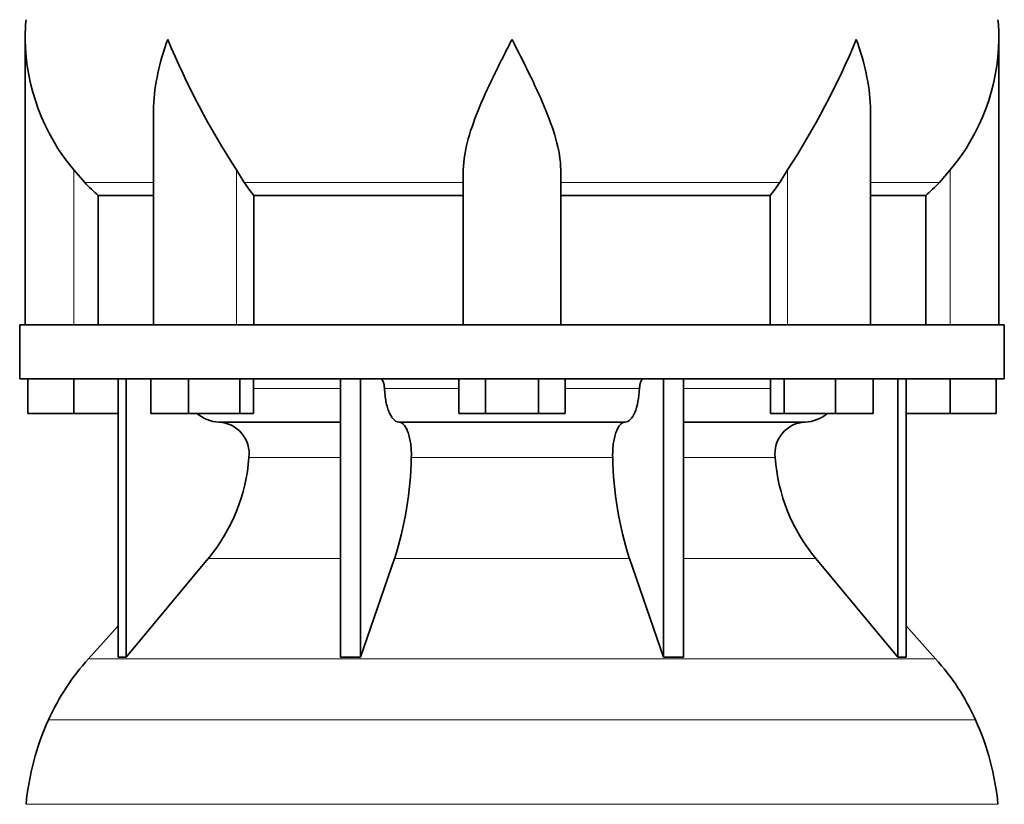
# Model space of a CAD drawing. Header units: millimetres. Extents: x 160 to 756, y -850 to 1272.
# Tile 12 of 15: x 503 to 685, y 376 to 521. Entities that reach past the tile are written whole.
import ezdxf

# ---------------------------------------------------------------- set-up
doc = ezdxf.new("R2010")
doc.units = ezdxf.units.MM
doc.layers.add('VSI134_DIFFUSORE', color=7, linetype='Continuous')

# ---------------------------------------------------------------- blocks, each defined once
blk = doc.blocks.new('SE3')
at = {"layer": 'VSI134_DIFFUSORE', "color": 7, "linetype": 'Continuous', "lineweight": 35}
for p, q in [((504.06, 517.42), (504.06, 464.68)), ((684.06, 464.68), (684.06, 517.42)), ((527.78, 504.04), (527.78, 464.68)), ((660.33, 464.68), (660.33, 504.04)), ((515.07, 490.98), (513.06, 493.28)), ((544.57, 490.98), (543.15, 493.28)), ((585.06, 464.68), (585.06, 493.28)), ((603.06, 464.68), (603.06, 493.28)), ((644.97, 493.28), (643.55, 490.98)), ((675.06, 493.28), (673.05, 490.98)), ((517.59, 488.54), (527.78, 488.54)), ((517.59, 464.68), (517.59, 488.54)), ((546.35, 488.54), (585.06, 488.54)), ((546.35, 464.68), (546.35, 488.54)), ((603.06, 488.54), (641.77, 488.54)), ((641.77, 488.54), (641.77, 464.68)), ((660.33, 488.54), (670.53, 488.54)), ((670.53, 488.54), (670.53, 464.68)), ((685.06, 464.68), (503.06, 464.68)), ((503.06, 464.68), (503.06, 454.68)), ((685.06, 454.68), (685.06, 464.68)), ((503.06, 454.68), (685.06, 454.68)), ((504.56, 448.28), (504.56, 454.68)), ((504.56, 448.28), (504.56, 454.68)), ((513.06, 448.28), (513.06, 454.68)), ((521.23, 454.68), (521.23, 403.23)), ((522.76, 454.68), (522.76, 403.23)), ((527.3, 448.28), (527.3, 454.68)), ((534.24, 448.28), (534.24, 454.68)), ((543.72, 448.28), (543.72, 454.68)), ((546.26, 448.28), (546.26, 454.68)), ((562.36, 454.68), (562.36, 403.23)), ((566.06, 454.68), (566.06, 403.23)), ((584.24, 448.28), (584.24, 454.68)), ((589.15, 448.28), (589.15, 454.68)), ((598.97, 448.28), (598.97, 454.68)), ((603.87, 448.28), (603.87, 454.68)), ((622.06, 454.68), (622.06, 403.23)), ((625.75, 454.68), (625.75, 403.23)), ((641.85, 448.28), (641.85, 454.68)), ((644.39, 448.28), (644.39, 454.68)), ((653.87, 448.28), (653.87, 454.68)), ((660.81, 448.28), (660.81, 454.68)), ((665.36, 454.68), (665.36, 403.23)), ((666.89, 454.68), (666.89, 403.23)), ((675.06, 448.28), (675.06, 454.68)), ((683.56, 448.28), (683.56, 454.68)), ((513.06, 448.28), (504.56, 448.28)), ((521.23, 448.28), (513.06, 448.28)), ((534.24, 448.28), (527.3, 448.28)), ((543.72, 448.28), (534.24, 448.28)), ((546.26, 448.28), (543.72, 448.28)), ((589.15, 448.28), (584.24, 448.28)), ((598.97, 448.28), (589.15, 448.28)), ((603.87, 448.28), (598.97, 448.28)), ((644.39, 448.28), (641.85, 448.28)), ((653.87, 448.28), (644.39, 448.28)), ((660.81, 448.28), (653.87, 448.28)), ((675.06, 448.28), (666.89, 448.28)), ((683.56, 448.28), (675.06, 448.28)), ((539.88, 446.68), (562.36, 446.68)), ((573.15, 446.68), (614.97, 446.68)), ((625.75, 446.68), (648.23, 446.68)), ((522.76, 403.23), (537.92, 421.44)), ((566.06, 403.23), (572.33, 421.44)), ((615.78, 421.44), (622.06, 403.23)), ((650.2, 421.44), (665.36, 403.23)), ((521.23, 409), (515.76, 402.93)), ((672.36, 402.93), (666.89, 409)), ((521.23, 403.23), (522.76, 403.23)), ((562.36, 403.23), (566.06, 403.23)), ((622.06, 403.23), (625.75, 403.23)), ((665.36, 403.23), (666.89, 403.23))]:
    blk.add_line(p, q, dxfattribs=at)
at = {"layer": 'VSI134_DIFFUSORE', "color": 4, "linetype": 'Continuous', "lineweight": 9}
for p, q in [((513.06, 464.68), (513.06, 493.28)), ((543.15, 464.68), (543.15, 493.28)), ((644.97, 464.68), (644.97, 493.28)), ((675.06, 464.68), (675.06, 493.28)), ((527.78, 490.98), (515.07, 490.98)), ((585.06, 490.98), (544.57, 490.98)), ((603.06, 490.98), (643.55, 490.98)), ((660.33, 490.98), (673.05, 490.98)), ((546.26, 452.91), (562.36, 452.91)), ((570.49, 452.91), (584.24, 452.91)), ((603.87, 452.91), (617.63, 452.91)), ((625.75, 452.91), (641.85, 452.91)), ((562.36, 440.14), (545.43, 440.14)), ((612.67, 440.14), (575.45, 440.14)), ((642.69, 440.14), (625.75, 440.14)), ((537.92, 421.44), (562.36, 421.44)), ((572.33, 421.44), (615.78, 421.44)), ((625.75, 421.44), (650.2, 421.44)), ((515.76, 402.93), (672.36, 402.93)), ((679.73, 391.67), (508.39, 391.67)), ((504.23, 376.04), (683.89, 376.04))]:
    blk.add_line(p, q, dxfattribs=at)
at = {"layer": 'VSI134_DIFFUSORE', "color": 7, "linetype": 'Continuous', "lineweight": 35}
for centre, radius, start, end in [((542.56, 517.41), 38.5, 174.5826, 180.0014), ((645.56, 517.41), 38.5, 359.9671, 5.4174), ((542.75, 518.09), 38.7, 181.0158, 219.8906), ((668.74, 574.94), 149.81, 202.5842, 213.0334), ((519.38, 574.94), 149.81, 326.9666, 337.4158), ((645.37, 518.09), 38.7, 320.1094, 358.9842), ((577.68, 513.2), 39.88, 213.8582, 218.2062), ((610.43, 513.2), 39.88, 321.7938, 326.1418), ((540.12, 453.36), 6.68, 229.5852, 268.0094), ((648, 453.36), 6.68, 271.9979, 310.3729), ((539.6, 440.82), 5.87, 353.3223, 87.2173), ((648.5, 440.84), 5.85, 92.5772, 186.8833), ((512.13, 442.66), 33.4, 320.5472, 355.6594), ((510.49, 441.34), 64.97, 342.1602, 358.9354), ((679.13, 441.59), 66.48, 181.2569, 197.6475), ((676.1, 442.71), 33.51, 184.3996, 219.3938), ((548.46, 373.48), 44, 138, 155.5912), ((639.66, 373.48), 44, 24.4088, 42), ((553.01, 371.42), 49, 155.5912, 174.5826), ((635.1, 371.42), 49, 5.4174, 24.4088)]:
    blk.add_arc(centre, radius, start, end, dxfattribs=at)
for points, knots in [([(527.78, 504.03), (527.78, 504.35), (527.79, 504.68), (527.94, 509.05), (528.92, 513.26), (530.42, 517.41)], [0.4601729, 0.4601729, 0.4601729, 0.4601729, 0.5, 0.5, 1, 1, 1, 1]), ([(585.06, 493.28), (585.06, 495.11), (585.42, 497.05), (586.52, 500.99), (587.26, 503), (588.98, 507.1), (589.93, 509.14), (591.44, 512.22), (591.95, 513.25), (592.99, 515.32), (593.53, 516.38), (594.06, 517.41)], [0, 0, 0, 0, 0.25, 0.25, 0.5, 0.5, 0.75, 0.75, 0.875, 0.875, 1, 1, 1, 1]), ([(603.06, 493.28), (603.06, 495.11), (602.71, 497.01), (601.61, 500.97), (600.86, 502.98), (598.32, 509.05), (596.17, 513.26), (594.06, 517.41)], [0, 0, 0, 0, 0.25, 0.25, 0.5, 0.5, 1, 1, 1, 1]), ([(660.33, 504.03), (660.33, 504.35), (660.33, 504.68), (660.18, 509.05), (659.19, 513.26), (657.7, 517.41)], [0.4601729, 0.4601729, 0.4601729, 0.4601729, 0.5, 0.5, 1, 1, 1, 1]), ([(569.72, 454.68), (569.77, 454.68), (569.82, 454.67), (569.91, 454.63), (569.95, 454.6), (570.08, 454.47), (570.17, 454.34), (570.3, 454.01), (570.36, 453.82), (570.45, 453.39), (570.47, 453.15), (570.49, 452.91)], [0, 0, 0, 0, 0.125, 0.125, 0.25, 0.25, 0.5, 0.5, 0.75, 0.75, 1, 1, 1, 1]), ([(617.63, 452.91), (617.64, 453.15), (617.67, 453.38), (617.73, 453.71), (617.76, 453.81), (617.81, 454), (617.85, 454.09), (617.92, 454.26), (617.95, 454.33), (618.03, 454.45), (618.07, 454.51), (618.16, 454.6), (618.21, 454.63), (618.3, 454.67), (618.34, 454.68), (618.39, 454.68)], [0, 0, 0, 0, 0.25, 0.25, 0.375, 0.375, 0.5, 0.5, 0.625, 0.625, 0.75, 0.75, 0.875, 0.875, 1, 1, 1, 1]), ([(573.15, 446.68), (572.99, 446.68), (572.82, 446.72), (572.58, 446.84), (572.5, 446.89), (572.35, 447), (572.27, 447.07), (572.04, 447.29), (571.9, 447.48), (571.62, 447.93), (571.48, 448.18), (571.24, 448.74), (571.13, 449.06), (570.93, 449.73), (570.84, 450.09), (570.69, 450.84), (570.63, 451.24), (570.54, 452.06), (570.5, 452.48), (570.49, 452.91)], [0, 0, 0, 0, 0.125, 0.125, 0.1875, 0.1875, 0.25, 0.25, 0.375, 0.375, 0.5, 0.5, 0.625, 0.625, 0.75, 0.75, 0.875, 0.875, 1, 1, 1, 1]), ([(617.63, 452.91), (617.56, 451.2), (617.24, 449.6), (616.27, 447.33), (615.62, 446.68), (614.97, 446.68)], [0, 0, 0, 0, 0.5, 0.5, 1, 1, 1, 1]), ([(573.15, 446.68), (573.23, 446.68), (573.31, 446.67), (573.47, 446.63), (573.55, 446.6), (573.78, 446.47), (573.93, 446.34), (574.22, 446), (574.36, 445.8), (574.56, 445.44), (574.62, 445.31), (574.74, 445.03), (574.8, 444.88), (574.96, 444.42), (575.05, 444.09), (575.17, 443.55), (575.21, 443.37), (575.28, 442.99), (575.31, 442.8), (575.38, 442.21), (575.42, 441.8), (575.46, 440.97), (575.46, 440.55), (575.45, 440.14)], [0, 0, 0, 0, 0.0625, 0.0625, 0.125, 0.125, 0.25, 0.25, 0.375, 0.375, 0.4375, 0.4375, 0.5, 0.5, 0.625, 0.625, 0.6875, 0.6875, 0.75, 0.75, 0.875, 0.875, 1, 1, 1, 1]), ([(612.67, 440.14), (612.66, 440.55), (612.66, 440.97), (612.69, 441.59), (612.7, 441.79), (612.74, 442.2), (612.76, 442.4), (612.83, 442.99), (612.9, 443.37), (613.02, 443.91), (613.07, 444.08), (613.16, 444.42), (613.26, 444.74), (613.38, 445.03), (613.5, 445.3), (613.56, 445.44), (613.75, 445.8), (613.89, 446.01), (614.18, 446.34), (614.34, 446.47), (614.65, 446.64), (614.81, 446.68), (614.97, 446.68)], [0, 0, 0, 0, 0.125, 0.125, 0.1875, 0.1875, 0.25, 0.25, 0.375, 0.375, 0.4375, 0.4375, 0.5, 0.5625, 0.5625, 0.625, 0.625, 0.75, 0.75, 0.875, 0.875, 1, 1, 1, 1])]:
    blk.add_open_spline(points, degree=3, knots=knots, dxfattribs=at)
for points in [[(517.59, 488.54), (516.71, 489.32), (515.88, 490.14), (515.07, 490.98)], [(673.05, 490.98), (672.24, 490.14), (671.4, 489.32), (670.53, 488.54)]]:
    blk.add_open_spline(points, degree=3, dxfattribs=at)

msp = doc.modelspace()

# ---------------------------------------------------------------- block references
msp.add_blockref('SE3', (0, 0))

doc.saveas('drawing.dxf')
